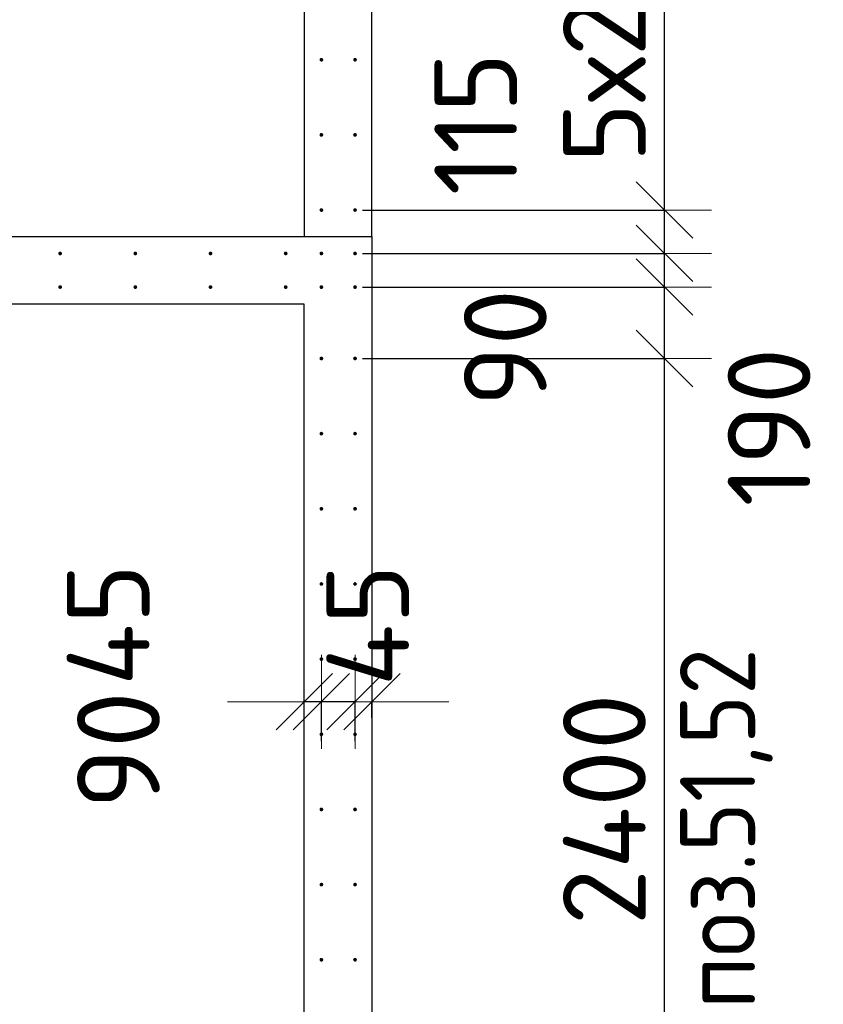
# Model space of a CAD drawing. Header units: millimetres. Extents: x 123094 to 184385, y 26948 to 48500.
# Tile 36 of 104: x 136183 to 138321, y 41076 to 43697. Entities that reach past the tile are written whole.
import ezdxf

# ---------------------------------------------------------------- set-up
doc = ezdxf.new("R2010")
doc.units = ezdxf.units.MM
doc.header["$PDMODE"] = 65
for name, color, linetype, lineweight in [('Standard', 7, 'Continuous', 25), ('Арм.стержн. Выпуски', 180, 'Continuous', 35), ('Размерная линия_ общее', 7, 'Continuous', 13), ('Стена_ общее', 7, 'Continuous', 35)]:
    doc.layers.add(name, color=color, linetype=linetype, lineweight=lineweight)
doc.styles.add('ISOCPEUR', font='ISOCPEUR')
doc.dimstyles.new('DIMSTYLE_3', dxfattribs={"dimtxt": 220, "dimasz": 250, "dimexe": 0, "dimexo": 0, "dimgap": 110, "dimtad": 2, "dimdec": 0, "dimrnd": 5, "dimzin": 12, "dimdsep": 46, "dimtxsty": 'ISOCPEUR', "dimblk1": 'ALL_ML_STRICH', "dimblk2": 'ALL_ML_STRICH', "dimsah": 1, "dimcen": 0, "dimclrd": 7, "dimclre": 256, "dimclrt": 7, "dimadec": 0, "dimazin": 0, "dimtfac": 1, "dimtdec": 0, "dimtix": 1, "dimtmove": 2, "dimatfit": 3, "dimfxl": 0, "dimtzin": 0, "dimlwd": 0, "dimlwe": -3, "dimarcsym": 0})
doc.dimstyles.new('DIMSTYLE_5', dxfattribs={"dimtxt": 220, "dimasz": 250, "dimexe": 0, "dimexo": 0, "dimgap": 110, "dimtad": 2, "dimdec": 0, "dimrnd": 5, "dimzin": 12, "dimdsep": 46, "dimtxsty": 'ISOCPEUR', "dimblk1": 'ALL_ML_STRICH', "dimblk2": 'ALL_ML_STRICH', "dimsah": 1, "dimcen": 0, "dimclrd": 7, "dimclre": 256, "dimclrt": 7, "dimadec": 0, "dimazin": 0, "dimtfac": 1, "dimtdec": 0, "dimtix": 1, "dimtmove": 2, "dimatfit": 3, "dimfxl": 0, "dimtvp": 1.2, "dimtzin": 0, "dimlwd": 0, "dimlwe": -3, "dimarcsym": 0})
doc.dimstyles.new('DIMSTYLE_7', dxfattribs={"dimtxt": 220, "dimasz": 250, "dimexe": 0, "dimexo": 0, "dimgap": 110, "dimtad": 0, "dimdec": 0, "dimrnd": 5, "dimzin": 12, "dimdsep": 46, "dimtxsty": 'ISOCPEUR', "dimblk1": 'ALL_ML_STRICH', "dimblk2": 'ALL_ML_STRICH', "dimsah": 1, "dimcen": 0, "dimclrd": 7, "dimclre": 256, "dimclrt": 7, "dimadec": 0, "dimazin": 0, "dimtfac": 1, "dimtdec": 0, "dimtix": 1, "dimtmove": 2, "dimatfit": 3, "dimfxl": 0, "dimtvp": 1.2, "dimtzin": 0, "dimlwd": 0, "dimlwe": -3, "dimarcsym": 0})
doc.dimstyles.new('DIMSTYLE_9', dxfattribs={"dimtxt": 220, "dimasz": 250, "dimexe": 0, "dimexo": 0, "dimgap": 110, "dimtad": 2, "dimdec": 0, "dimrnd": 5, "dimzin": 12, "dimdsep": 46, "dimtxsty": 'ISOCPEUR', "dimblk1": 'ALL_ML_STRICH', "dimblk2": 'ALL_ML_STRICH', "dimsah": 1, "dimcen": 0, "dimsd1": 1, "dimsd2": 1, "dimclrd": 7, "dimclre": 256, "dimclrt": 7, "dimadec": 0, "dimazin": 0, "dimtfac": 1, "dimtdec": 0, "dimtix": 1, "dimtmove": 2, "dimatfit": 3, "dimfxl": 0, "dimtvp": 1.2, "dimtzin": 0, "dimlwd": 0, "dimlwe": -3, "dimarcsym": 0})

# ---------------------------------------------------------------- blocks, each defined once
blk = doc.blocks.new('ALL_ML_STRICH')
at = {"color": 0, "linetype": 'ByBlock', "lineweight": -2}
for p, q in [((0, -0.5), (0, 0.5)), ((-0.3, -0.3), (0.3, 0.3)), ((-1, 0), (0.5, 0))]:
    blk.add_line(p, q, dxfattribs=at)
blk = doc.blocks.new('*D180')
at = {"layer": 'DEFPOINTS', "color": 7, "linetype": 'Continuous', "lineweight": 13, "transparency": 33554687}
for p in [(137120, 41881.6), (137120, 41818.9), (137075, 41756.8)]:
    blk.add_point(p, dxfattribs=at)
at = {"layer": 'Размерная линия_ общее', "color": 253, "linetype": 'Continuous', "lineweight": -2, "true_color": 0xa0a0a0, "transparency": 33554687}
for p, q in [((137075, 41776.8), (137075, 41881.6)), ((137120, 41838.9), (137120, 41881.6))]:
    blk.add_line(p, q, dxfattribs=at)
at = {"layer": 'Размерная линия_ общее', "color": 7, "linetype": 'Continuous', "lineweight": -2, "transparency": 33554687}
for p, q in [((137075, 41881.6), (137075, 41881.6)), ((137120, 41881.6), (137120, 41881.6))]:
    blk.add_line(p, q, dxfattribs=at)
at = {"layer": 'Размерная линия_ общее', "color": 7, "linetype": 'Continuous', "lineweight": 13, "transparency": 33554687, "xscale": 250, "yscale": 250, "zscale": 250}
for p, rotation in [((137120, 41881.6), 360), ((137075, 41881.6), 180)]:
    blk.add_blockref('ALL_ML_STRICH', p, dxfattribs=dict(at, rotation=rotation))
at = {"layer": 'Размерная линия_ общее', "color": 7, "linetype": 'Continuous', "lineweight": 13, "transparency": 33554687, "insert": (137108.9, 42085), "char_height": 220, "width": 440, "attachment_point": 5, "rotation": 90, "style": 'ISOCPEUR'}
blk.add_mtext('\\A1;{45}', dxfattribs=at)
blk = doc.blocks.new('*D181')
at = {"layer": 'DEFPOINTS', "color": 7, "linetype": 'Continuous', "lineweight": 13, "transparency": 33554687}
for p in [(137075, 41881.6), (136985.5, 41756.8), (137075, 41756.8)]:
    blk.add_point(p, dxfattribs=at)
at = {"layer": 'Размерная линия_ общее', "color": 253, "linetype": 'Continuous', "lineweight": -2, "true_color": 0xa0a0a0, "transparency": 33554687}
for p, q in [((136985.5, 41776.8), (136985.5, 41881.6)), ((137075, 41776.8), (137075, 41881.6))]:
    blk.add_line(p, q, dxfattribs=at)
at = {"layer": 'Размерная линия_ общее', "color": 7, "linetype": 'Continuous', "lineweight": -2, "transparency": 33554687}
blk.add_line((137075, 41881.6), (136985.5, 41881.6), dxfattribs=at)
at = {"layer": 'Размерная линия_ общее', "color": 7, "linetype": 'Continuous', "lineweight": 13, "transparency": 33554687, "xscale": 250, "yscale": 250, "zscale": 250}
for p, rotation in [((137075, 41881.6), 360), ((136985.5, 41881.6), 180)]:
    blk.add_blockref('ALL_ML_STRICH', p, dxfattribs=dict(at, rotation=rotation))
at = {"layer": 'Размерная линия_ общее', "color": 7, "linetype": 'Continuous', "lineweight": 13, "transparency": 33554687, "insert": (136445.5, 41753), "char_height": 220, "width": 440, "attachment_point": 5, "rotation": 90, "style": 'ISOCPEUR'}
blk.add_mtext('\\A1;{90}', dxfattribs=at)
blk = doc.blocks.new('*D182')
at = {"layer": 'DEFPOINTS', "color": 7, "linetype": 'Continuous', "lineweight": 13, "transparency": 33554687}
for p in [(136985.5, 41881.6), (136940, 41778.2), (136985.5, 41756.8)]:
    blk.add_point(p, dxfattribs=at)
at = {"layer": 'Размерная линия_ общее', "color": 253, "linetype": 'Continuous', "lineweight": -2, "true_color": 0xa0a0a0, "transparency": 33554687}
for p, q in [((136940, 41798.2), (136940, 41881.6)), ((136985.5, 41776.8), (136985.5, 41881.6))]:
    blk.add_line(p, q, dxfattribs=at)
at = {"layer": 'Размерная линия_ общее', "color": 7, "linetype": 'Continuous', "lineweight": -2, "transparency": 33554687}
blk.add_line((136985.5, 41881.6), (136940, 41881.6), dxfattribs=at)
at = {"layer": 'Размерная линия_ общее', "color": 7, "linetype": 'Continuous', "lineweight": 13, "transparency": 33554687, "xscale": 250, "yscale": 250, "zscale": 250}
for p, rotation in [((136985.5, 41881.6), 360), ((136940, 41881.6), 180)]:
    blk.add_blockref('ALL_ML_STRICH', p, dxfattribs=dict(at, rotation=rotation))
at = {"layer": 'Размерная линия_ общее', "color": 7, "linetype": 'Continuous', "lineweight": 13, "transparency": 33554687, "insert": (136418.3, 42086.2), "char_height": 220, "width": 440, "attachment_point": 5, "rotation": 90, "style": 'ISOCPEUR'}
blk.add_mtext('\\A1;{45}', dxfattribs=at)
blk = doc.blocks.new('*D571')
at = {"layer": 'DEFPOINTS', "color": 7, "linetype": 'Continuous', "lineweight": 13, "transparency": 33554687}
for p in [(137075, 42795), (137075, 40395), (137898.4, 40395)]:
    blk.add_point(p, dxfattribs=at)
at = {"layer": 'Размерная линия_ общее', "color": 253, "linetype": 'Continuous', "lineweight": -2, "true_color": 0xa0a0a0, "transparency": 33554687}
for p, q in [((137095, 42795), (137898.4, 42795)), ((137095, 40395), (137898.4, 40395))]:
    blk.add_line(p, q, dxfattribs=at)
at = {"layer": 'Размерная линия_ общее', "color": 7, "linetype": 'Continuous', "lineweight": -2, "transparency": 33554687}
blk.add_line((137898.4, 40395), (137898.4, 42795), dxfattribs=at)
at = {"layer": 'Размерная линия_ общее', "color": 7, "linetype": 'Continuous', "lineweight": 13, "transparency": 33554687, "xscale": 250, "yscale": 250, "zscale": 250}
for p, rotation in [((137898.4, 42795), 90), ((137898.4, 40395), 270)]:
    blk.add_blockref('ALL_ML_STRICH', p, dxfattribs=dict(at, rotation=rotation))
at = {"layer": 'Размерная линия_ общее', "color": 7, "linetype": 'Continuous', "lineweight": 13, "transparency": 33554687, "insert": (137738.4, 41595), "char_height": 220, "width": 880, "attachment_point": 5, "rotation": 90, "style": 'ISOCPEUR'}
blk.add_mtext('\\A1;{2400}', dxfattribs=at)
blk = doc.blocks.new('*D572')
at = {"layer": 'DEFPOINTS', "color": 7, "linetype": 'Continuous', "lineweight": 13, "transparency": 33554687}
for p in [(137075, 42985), (137075, 42795), (137898.4, 42795)]:
    blk.add_point(p, dxfattribs=at)
at = {"layer": 'Размерная линия_ общее', "color": 253, "linetype": 'Continuous', "lineweight": -2, "true_color": 0xa0a0a0, "transparency": 33554687}
for p, q in [((137095, 42985), (137898.4, 42985)), ((137095, 42795), (137898.4, 42795))]:
    blk.add_line(p, q, dxfattribs=at)
at = {"layer": 'Размерная линия_ общее', "color": 7, "linetype": 'Continuous', "lineweight": -2, "transparency": 33554687}
blk.add_line((137898.4, 42795), (137898.4, 42985), dxfattribs=at)
at = {"layer": 'Размерная линия_ общее', "color": 7, "linetype": 'Continuous', "lineweight": 13, "transparency": 33554687, "xscale": 250, "yscale": 250, "zscale": 250}
for p, rotation in [((137898.4, 42985), 90), ((137898.4, 42795), 270)]:
    blk.add_blockref('ALL_ML_STRICH', p, dxfattribs=dict(at, rotation=rotation))
at = {"layer": 'Размерная линия_ общее', "color": 7, "linetype": 'Continuous', "lineweight": 13, "transparency": 33554687, "insert": (138176.5, 42612.4), "char_height": 220, "width": 660, "attachment_point": 5, "rotation": 90, "style": 'ISOCPEUR'}
blk.add_mtext('\\A1;{190}', dxfattribs=at)
blk = doc.blocks.new('*D573')
at = {"layer": 'DEFPOINTS', "color": 7, "linetype": 'Continuous', "lineweight": 13, "transparency": 33554687}
for p in [(137075, 43074.5), (137075, 42985), (137898.4, 42985)]:
    blk.add_point(p, dxfattribs=at)
at = {"layer": 'Размерная линия_ общее', "color": 253, "linetype": 'Continuous', "lineweight": -2, "true_color": 0xa0a0a0, "transparency": 33554687}
for p, q in [((137095, 43074.5), (137898.4, 43074.5)), ((137095, 42985), (137898.4, 42985))]:
    blk.add_line(p, q, dxfattribs=at)
at = {"layer": 'Размерная линия_ общее', "color": 7, "linetype": 'Continuous', "lineweight": -2, "transparency": 33554687}
blk.add_line((137898.4, 42985), (137898.4, 43074.5), dxfattribs=at)
at = {"layer": 'Размерная линия_ общее', "color": 7, "linetype": 'Continuous', "lineweight": 13, "transparency": 33554687, "xscale": 250, "yscale": 250, "zscale": 250}
for p, rotation in [((137898.4, 42985), 270), ((137898.4, 43074.5), 90)]:
    blk.add_blockref('ALL_ML_STRICH', p, dxfattribs=dict(at, rotation=rotation))
at = {"layer": 'Размерная линия_ общее', "color": 7, "linetype": 'Continuous', "lineweight": 13, "transparency": 33554687, "insert": (137474.7, 42823.8), "char_height": 220, "width": 440, "attachment_point": 5, "rotation": 90, "style": 'ISOCPEUR'}
blk.add_mtext('\\A1;{90}', dxfattribs=at)
blk = doc.blocks.new('*D574')
at = {"layer": 'DEFPOINTS', "color": 7, "linetype": 'Continuous', "lineweight": 13, "transparency": 33554687}
for p in [(137075, 43190), (137075, 43074.5), (137898.4, 43074.5)]:
    blk.add_point(p, dxfattribs=at)
at = {"layer": 'Размерная линия_ общее', "color": 253, "linetype": 'Continuous', "lineweight": -2, "true_color": 0xa0a0a0, "transparency": 33554687}
for p, q in [((137095, 43190), (137898.4, 43190)), ((137095, 43074.5), (137898.4, 43074.5))]:
    blk.add_line(p, q, dxfattribs=at)
at = {"layer": 'Размерная линия_ общее', "color": 7, "linetype": 'Continuous', "lineweight": -2, "transparency": 33554687}
blk.add_line((137898.4, 43074.5), (137898.4, 43190), dxfattribs=at)
at = {"layer": 'Размерная линия_ общее', "color": 7, "linetype": 'Continuous', "lineweight": 13, "transparency": 33554687, "xscale": 250, "yscale": 250, "zscale": 250}
for p, rotation in [((137898.4, 43074.5), 270), ((137898.4, 43190), 90)]:
    blk.add_blockref('ALL_ML_STRICH', p, dxfattribs=dict(at, rotation=rotation))
at = {"layer": 'Размерная линия_ общее', "color": 7, "linetype": 'Continuous', "lineweight": 13, "transparency": 33554687, "insert": (137396.1, 43419.4), "char_height": 220, "width": 660, "attachment_point": 5, "rotation": 90, "style": 'ISOCPEUR'}
blk.add_mtext('\\A1;{115}', dxfattribs=at)
blk = doc.blocks.new('*D575')
at = {"layer": 'DEFPOINTS', "color": 7, "linetype": 'Continuous', "lineweight": 13, "transparency": 33554687}
for p in [(137075, 44190), (137075, 43190), (137898.4, 43190)]:
    blk.add_point(p, dxfattribs=at)
at = {"layer": 'Размерная линия_ общее', "color": 253, "linetype": 'Continuous', "lineweight": -2, "true_color": 0xa0a0a0, "transparency": 33554687}
for p, q in [((137095, 44190), (137898.4, 44190)), ((137095, 43190), (137898.4, 43190))]:
    blk.add_line(p, q, dxfattribs=at)
at = {"layer": 'Размерная линия_ общее', "color": 7, "linetype": 'Continuous', "lineweight": -2, "transparency": 33554687}
blk.add_line((137898.4, 43190), (137898.4, 44190), dxfattribs=at)
at = {"layer": 'Размерная линия_ общее', "color": 7, "linetype": 'Continuous', "lineweight": 13, "transparency": 33554687, "xscale": 250, "yscale": 250, "zscale": 250}
for p, rotation in [((137898.4, 44190), 90), ((137898.4, 43190), 270)]:
    blk.add_blockref('ALL_ML_STRICH', p, dxfattribs=dict(at, rotation=rotation))
at = {"layer": 'Размерная линия_ общее', "color": 7, "linetype": 'Continuous', "lineweight": 13, "transparency": 33554687, "insert": (137628.4, 43316), "char_height": 220, "width": 11, "attachment_point": 1, "rotation": 90, "line_spacing_factor": 0.60241, "style": 'ISOCPEUR'}
blk.add_mtext('5х200', dxfattribs=at)

msp = doc.modelspace()

# ---------------------------------------------------------------- hatches: boundary and pattern name
at = {"layer": 'Арм.стержн. Выпуски', "linetype": 'Continuous', "lineweight": 35, "transparency": 33554687}
for points in [[(136990.5, 43590), (136990.1, 43591.9), (136989, 43593.5), (136987.4, 43594.6), (136985.5, 43595), (136983.6, 43594.6), (136981.9, 43593.5), (136980.8, 43591.9), (136980.5, 43590), (136980.8, 43588.1), (136981.9, 43586.5), (136983.6, 43585.4), (136985.5, 43585), (136987.4, 43585.4), (136989, 43586.5), (136990.1, 43588.1)], [(137080, 43590), (137079.6, 43591.9), (137078.5, 43593.5), (137076.9, 43594.6), (137075, 43595), (137073.1, 43594.6), (137071.5, 43593.5), (137070.4, 43591.9), (137070, 43590), (137070.4, 43588.1), (137071.5, 43586.5), (137073.1, 43585.4), (137075, 43585), (137076.9, 43585.4), (137078.5, 43586.5), (137079.6, 43588.1)], [(136990.5, 43390), (136990.1, 43391.9), (136989, 43393.5), (136987.4, 43394.6), (136985.5, 43395), (136983.6, 43394.6), (136981.9, 43393.5), (136980.8, 43391.9), (136980.5, 43390), (136980.8, 43388.1), (136981.9, 43386.5), (136983.6, 43385.4), (136985.5, 43385), (136987.4, 43385.4), (136989, 43386.5), (136990.1, 43388.1)], [(137080, 43390), (137079.6, 43391.9), (137078.5, 43393.5), (137076.9, 43394.6), (137075, 43395), (137073.1, 43394.6), (137071.5, 43393.5), (137070.4, 43391.9), (137070, 43390), (137070.4, 43388.1), (137071.5, 43386.5), (137073.1, 43385.4), (137075, 43385), (137076.9, 43385.4), (137078.5, 43386.5), (137079.6, 43388.1)], [(136990.5, 43190), (136990.1, 43191.9), (136989, 43193.5), (136987.4, 43194.6), (136985.5, 43195), (136983.6, 43194.6), (136981.9, 43193.5), (136980.8, 43191.9), (136980.5, 43190), (136980.8, 43188.1), (136981.9, 43186.5), (136983.6, 43185.4), (136985.5, 43185), (136987.4, 43185.4), (136989, 43186.5), (136990.1, 43188.1)], [(137080, 43190), (137079.6, 43191.9), (137078.5, 43193.5), (137076.9, 43194.6), (137075, 43195), (137073.1, 43194.6), (137071.5, 43193.5), (137070.4, 43191.9), (137070, 43190), (137070.4, 43188.1), (137071.5, 43186.5), (137073.1, 43185.4), (137075, 43185), (137076.9, 43185.4), (137078.5, 43186.5), (137079.6, 43188.1)], [(136295.5, 43074.5), (136295.1, 43076.4), (136294, 43078), (136292.4, 43079.1), (136290.5, 43079.5), (136288.6, 43079.1), (136287, 43078), (136285.9, 43076.4), (136285.5, 43074.5), (136285.9, 43072.6), (136287, 43071), (136288.6, 43069.9), (136290.5, 43069.5), (136292.4, 43069.9), (136294, 43071), (136295.1, 43072.6)], [(136495.5, 43074.5), (136495.1, 43076.4), (136494, 43078), (136492.4, 43079.1), (136490.5, 43079.5), (136488.6, 43079.1), (136487, 43078), (136485.9, 43076.4), (136485.5, 43074.5), (136485.9, 43072.6), (136487, 43071), (136488.6, 43069.9), (136490.5, 43069.5), (136492.4, 43069.9), (136494, 43071), (136495.1, 43072.6)], [(136695.5, 43074.5), (136695.1, 43076.4), (136694, 43078), (136692.4, 43079.1), (136690.5, 43079.5), (136688.6, 43079.1), (136687, 43078), (136685.9, 43076.4), (136685.5, 43074.5), (136685.9, 43072.6), (136687, 43071), (136688.6, 43069.9), (136690.5, 43069.5), (136692.4, 43069.9), (136694, 43071), (136695.1, 43072.6)], [(136895.5, 43074.5), (136895.1, 43076.4), (136894, 43078), (136892.4, 43079.1), (136890.5, 43079.5), (136888.6, 43079.1), (136887, 43078), (136885.9, 43076.4), (136885.5, 43074.5), (136885.9, 43072.6), (136887, 43071), (136888.6, 43069.9), (136890.5, 43069.5), (136892.4, 43069.9), (136894, 43071), (136895.1, 43072.6)], [(136990.5, 43074.5), (136990.1, 43076.4), (136989, 43078), (136987.4, 43079.1), (136985.5, 43079.5), (136983.6, 43079.1), (136981.9, 43078), (136980.8, 43076.4), (136980.5, 43074.5), (136980.8, 43072.6), (136981.9, 43071), (136983.6, 43069.9), (136985.5, 43069.5), (136987.4, 43069.9), (136989, 43071), (136990.1, 43072.6)], [(137080, 43074.5), (137079.6, 43076.4), (137078.5, 43078), (137076.9, 43079.1), (137075, 43079.5), (137073.1, 43079.1), (137071.5, 43078), (137070.4, 43076.4), (137070, 43074.5), (137070.4, 43072.6), (137071.5, 43071), (137073.1, 43069.9), (137075, 43069.5), (137076.9, 43069.9), (137078.5, 43071), (137079.6, 43072.6)], [(136295.5, 42985), (136295.1, 42986.9), (136294, 42988.5), (136292.4, 42989.6), (136290.5, 42990), (136288.6, 42989.6), (136287, 42988.5), (136285.9, 42986.9), (136285.5, 42985), (136285.9, 42983.1), (136287, 42981.4), (136288.6, 42980.4), (136290.5, 42980), (136292.4, 42980.4), (136294, 42981.4), (136295.1, 42983.1)], [(136495.5, 42985), (136495.1, 42986.9), (136494, 42988.5), (136492.4, 42989.6), (136490.5, 42990), (136488.6, 42989.6), (136487, 42988.5), (136485.9, 42986.9), (136485.5, 42985), (136485.9, 42983.1), (136487, 42981.4), (136488.6, 42980.4), (136490.5, 42980), (136492.4, 42980.4), (136494, 42981.4), (136495.1, 42983.1)], [(136695.5, 42985), (136695.1, 42986.9), (136694, 42988.5), (136692.4, 42989.6), (136690.5, 42990), (136688.6, 42989.6), (136687, 42988.5), (136685.9, 42986.9), (136685.5, 42985), (136685.9, 42983.1), (136687, 42981.4), (136688.6, 42980.4), (136690.5, 42980), (136692.4, 42980.4), (136694, 42981.4), (136695.1, 42983.1)], [(136895.5, 42985), (136895.1, 42986.9), (136894, 42988.5), (136892.4, 42989.6), (136890.5, 42990), (136888.6, 42989.6), (136887, 42988.5), (136885.9, 42986.9), (136885.5, 42985), (136885.9, 42983.1), (136887, 42981.4), (136888.6, 42980.4), (136890.5, 42980), (136892.4, 42980.4), (136894, 42981.4), (136895.1, 42983.1)], [(136990.5, 42985), (136990.1, 42986.9), (136989, 42988.5), (136987.4, 42989.6), (136985.5, 42990), (136983.6, 42989.6), (136981.9, 42988.5), (136980.8, 42986.9), (136980.5, 42985), (136980.8, 42983.1), (136981.9, 42981.4), (136983.6, 42980.4), (136985.5, 42980), (136987.4, 42980.4), (136989, 42981.4), (136990.1, 42983.1)], [(137080, 42985), (137079.6, 42986.9), (137078.5, 42988.5), (137076.9, 42989.6), (137075, 42990), (137073.1, 42989.6), (137071.5, 42988.5), (137070.4, 42986.9), (137070, 42985), (137070.4, 42983.1), (137071.5, 42981.4), (137073.1, 42980.4), (137075, 42980), (137076.9, 42980.4), (137078.5, 42981.4), (137079.6, 42983.1)], [(136990.5, 42795), (136990.1, 42796.9), (136989, 42798.5), (136987.4, 42799.6), (136985.5, 42800), (136983.6, 42799.6), (136981.9, 42798.5), (136980.8, 42796.9), (136980.5, 42795), (136980.8, 42793.1), (136981.9, 42791.5), (136983.6, 42790.4), (136985.5, 42790), (136987.4, 42790.4), (136989, 42791.5), (136990.1, 42793.1)], [(137080, 42795), (137079.6, 42796.9), (137078.5, 42798.5), (137076.9, 42799.6), (137075, 42800), (137073.1, 42799.6), (137071.5, 42798.5), (137070.4, 42796.9), (137070, 42795), (137070.4, 42793.1), (137071.5, 42791.5), (137073.1, 42790.4), (137075, 42790), (137076.9, 42790.4), (137078.5, 42791.5), (137079.6, 42793.1)], [(136990.5, 42595), (136990.1, 42596.9), (136989, 42598.5), (136987.4, 42599.6), (136985.5, 42600), (136983.6, 42599.6), (136981.9, 42598.5), (136980.8, 42596.9), (136980.5, 42595), (136980.8, 42593.1), (136981.9, 42591.5), (136983.6, 42590.4), (136985.5, 42590), (136987.4, 42590.4), (136989, 42591.5), (136990.1, 42593.1)], [(137080, 42595), (137079.6, 42596.9), (137078.5, 42598.5), (137076.9, 42599.6), (137075, 42600), (137073.1, 42599.6), (137071.5, 42598.5), (137070.4, 42596.9), (137070, 42595), (137070.4, 42593.1), (137071.5, 42591.5), (137073.1, 42590.4), (137075, 42590), (137076.9, 42590.4), (137078.5, 42591.5), (137079.6, 42593.1)], [(136990.5, 42395), (136990.1, 42396.9), (136989, 42398.5), (136987.4, 42399.6), (136985.5, 42400), (136983.6, 42399.6), (136981.9, 42398.5), (136980.8, 42396.9), (136980.5, 42395), (136980.8, 42393.1), (136981.9, 42391.5), (136983.6, 42390.4), (136985.5, 42390), (136987.4, 42390.4), (136989, 42391.5), (136990.1, 42393.1)], [(137080, 42395), (137079.6, 42396.9), (137078.5, 42398.5), (137076.9, 42399.6), (137075, 42400), (137073.1, 42399.6), (137071.5, 42398.5), (137070.4, 42396.9), (137070, 42395), (137070.4, 42393.1), (137071.5, 42391.5), (137073.1, 42390.4), (137075, 42390), (137076.9, 42390.4), (137078.5, 42391.5), (137079.6, 42393.1)], [(136990.5, 42195), (136990.1, 42196.9), (136989, 42198.5), (136987.4, 42199.6), (136985.5, 42200), (136983.6, 42199.6), (136981.9, 42198.5), (136980.8, 42196.9), (136980.5, 42195), (136980.8, 42193.1), (136981.9, 42191.5), (136983.6, 42190.4), (136985.5, 42190), (136987.4, 42190.4), (136989, 42191.5), (136990.1, 42193.1)], [(137080, 42195), (137079.6, 42196.9), (137078.5, 42198.5), (137076.9, 42199.6), (137075, 42200), (137073.1, 42199.6), (137071.5, 42198.5), (137070.4, 42196.9), (137070, 42195), (137070.4, 42193.1), (137071.5, 42191.5), (137073.1, 42190.4), (137075, 42190), (137076.9, 42190.4), (137078.5, 42191.5), (137079.6, 42193.1)], [(136990.5, 41995), (136990.1, 41996.9), (136989, 41998.5), (136987.4, 41999.6), (136985.5, 42000), (136983.6, 41999.6), (136981.9, 41998.5), (136980.8, 41996.9), (136980.5, 41995), (136980.8, 41993.1), (136981.9, 41991.5), (136983.6, 41990.4), (136985.5, 41990), (136987.4, 41990.4), (136989, 41991.5), (136990.1, 41993.1)], [(137080, 41995), (137079.6, 41996.9), (137078.5, 41998.5), (137076.9, 41999.6), (137075, 42000), (137073.1, 41999.6), (137071.5, 41998.5), (137070.4, 41996.9), (137070, 41995), (137070.4, 41993.1), (137071.5, 41991.5), (137073.1, 41990.4), (137075, 41990), (137076.9, 41990.4), (137078.5, 41991.5), (137079.6, 41993.1)], [(136990.5, 41795), (136990.1, 41796.9), (136989, 41798.5), (136987.4, 41799.6), (136985.5, 41800), (136983.6, 41799.6), (136981.9, 41798.5), (136980.8, 41796.9), (136980.5, 41795), (136980.8, 41793.1), (136981.9, 41791.5), (136983.6, 41790.4), (136985.5, 41790), (136987.4, 41790.4), (136989, 41791.5), (136990.1, 41793.1)], [(137080, 41795), (137079.6, 41796.9), (137078.5, 41798.5), (137076.9, 41799.6), (137075, 41800), (137073.1, 41799.6), (137071.5, 41798.5), (137070.4, 41796.9), (137070, 41795), (137070.4, 41793.1), (137071.5, 41791.5), (137073.1, 41790.4), (137075, 41790), (137076.9, 41790.4), (137078.5, 41791.5), (137079.6, 41793.1)], [(136990.5, 41595), (136990.1, 41596.9), (136989, 41598.5), (136987.4, 41599.6), (136985.5, 41600), (136983.6, 41599.6), (136981.9, 41598.5), (136980.8, 41596.9), (136980.5, 41595), (136980.8, 41593.1), (136981.9, 41591.5), (136983.6, 41590.4), (136985.5, 41590), (136987.4, 41590.4), (136989, 41591.5), (136990.1, 41593.1)], [(137080, 41595), (137079.6, 41596.9), (137078.5, 41598.5), (137076.9, 41599.6), (137075, 41600), (137073.1, 41599.6), (137071.5, 41598.5), (137070.4, 41596.9), (137070, 41595), (137070.4, 41593.1), (137071.5, 41591.5), (137073.1, 41590.4), (137075, 41590), (137076.9, 41590.4), (137078.5, 41591.5), (137079.6, 41593.1)], [(136990.5, 41395), (136990.1, 41396.9), (136989, 41398.5), (136987.4, 41399.6), (136985.5, 41400), (136983.6, 41399.6), (136981.9, 41398.5), (136980.8, 41396.9), (136980.5, 41395), (136980.8, 41393.1), (136981.9, 41391.5), (136983.6, 41390.4), (136985.5, 41390), (136987.4, 41390.4), (136989, 41391.5), (136990.1, 41393.1)], [(137080, 41395), (137079.6, 41396.9), (137078.5, 41398.5), (137076.9, 41399.6), (137075, 41400), (137073.1, 41399.6), (137071.5, 41398.5), (137070.4, 41396.9), (137070, 41395), (137070.4, 41393.1), (137071.5, 41391.5), (137073.1, 41390.4), (137075, 41390), (137076.9, 41390.4), (137078.5, 41391.5), (137079.6, 41393.1)], [(136990.5, 41195), (136990.1, 41196.9), (136989, 41198.5), (136987.4, 41199.6), (136985.5, 41200), (136983.6, 41199.6), (136981.9, 41198.5), (136980.8, 41196.9), (136980.5, 41195), (136980.8, 41193.1), (136981.9, 41191.5), (136983.6, 41190.4), (136985.5, 41190), (136987.4, 41190.4), (136989, 41191.5), (136990.1, 41193.1)], [(137080, 41195), (137079.6, 41196.9), (137078.5, 41198.5), (137076.9, 41199.6), (137075, 41200), (137073.1, 41199.6), (137071.5, 41198.5), (137070.4, 41196.9), (137070, 41195), (137070.4, 41193.1), (137071.5, 41191.5), (137073.1, 41190.4), (137075, 41190), (137076.9, 41190.4), (137078.5, 41191.5), (137079.6, 41193.1)]]:
    msp.add_hatch(color=4, dxfattribs=at).paths.add_polyline_path(points)

# ---------------------------------------------------------------- linework, layer by layer
at = {"layer": 'Стена_ общее', "color": 7, "linetype": 'Continuous', "lineweight": 25, "transparency": 33554687}
for p, q in [((136940, 43940), (136940, 43120)), ((136940, 43940), (136940, 43120)), ((137120, 43120), (137120, 43940)), ((137120, 43120), (137120, 43940)), ((135010, 43120), (137120, 43120)), ((135010, 43120), (137120, 43120)), ((137120, 43120), (137120, 42940)), ((137120, 43120), (137120, 42940)), ((136940, 42940), (135190, 42940)), ((136940, 42940), (135190, 42940)), ((136940, 40380), (136940, 42940)), ((136940, 40380), (136940, 42940)), ((137120, 42940), (137120, 40380)), ((137120, 42940), (137120, 40380))]:
    msp.add_line(p, q, dxfattribs=at)

# ---------------------------------------------------------------- texts
at = {"layer": 'Standard', "color": 7, "linetype": 'Continuous', "lineweight": 13, "transparency": 33554687, "insert": (138186.2, 41063.5), "char_height": 200, "width": 1048.166, "attachment_point": 7, "rotation": 90, "style": 'ISOCPEUR'}
msp.add_mtext('\\A1;{\\fISOCPEUR|i0|b0;\\H200.000000;\\W0.909091;\\C7;поз.51,52}\\P', dxfattribs=at)

# ---------------------------------------------------------------- dimensions: what is measured, and where the dimension line sits
at = {"layer": 'Размерная линия_ общее', "color": 7, "linetype": 'Continuous', "lineweight": 13, "transparency": 33554687}
dim = msp.add_linear_dim(base=(137898.4, 44190), p1=(137095, 43190), p2=(137095, 44190), angle=90, text='5х200', dimstyle='DIMSTYLE_3', override={"dimpost": '<>', "dimclrd": 7, "dimclre": 253, "dimclrt": 7, "dimlwd": 0, "dimlwe": 65533}, dxfattribs=at)
dim.commit()
dim.dimension.update_dxf_attribs({"geometry": '*D575', "text_midpoint": (137788.4, 43690), "dimtype": 160})
for base, p1, p2, angle, dimstyle, picture, middle in [((137898.3985, 43190), (137095, 43074.5034), (137095, 43190), 90, 'DIMSTYLE_5', '*D574', (137396.0672, 43419.4435)), ((137898.3985, 43074.5034), (137095, 42984.9721), (137095, 43074.5034), 90, 'DIMSTYLE_5', '*D573', (137474.7272, 42823.8393)), ((137898.4, 42985), (137095, 42795), (137095, 42985), 90, 'DIMSTYLE_7', '*D572', (138176.5, 42612.4)), ((137898.4, 42795), (137095, 40395), (137095, 42795), 90, 'DIMSTYLE_3', '*D571', (137738.4, 41595)), ((136940, 41881.585), (136985.4966, 41776.8383), (136940, 41798.2259), 180, 'DIMSTYLE_5', '*D182', (136418.3243, 42086.1953)), ((137075, 41881.6), (137120, 41838.9), (137075, 41776.8), 180, 'DIMSTYLE_9', '*D180', (137108.9, 42085)), ((136985.4966, 41881.585), (137075.0279, 41776.8383), (136985.4966, 41776.8383), 180, 'DIMSTYLE_5', '*D181', (136445.5062, 41753.0255))]:
    dim = msp.add_linear_dim(base=base, p1=p1, p2=p2, angle=angle, dimstyle=dimstyle, override={"dimpost": '<>', "dimclrd": 7, "dimclre": 253, "dimclrt": 7, "dimlwd": 0, "dimlwe": 65533}, dxfattribs=at)
    dim.commit()
    dim.dimension.update_dxf_attribs({"geometry": picture, "text_midpoint": middle, "dimtype": 160})

doc.saveas('drawing.dxf')
